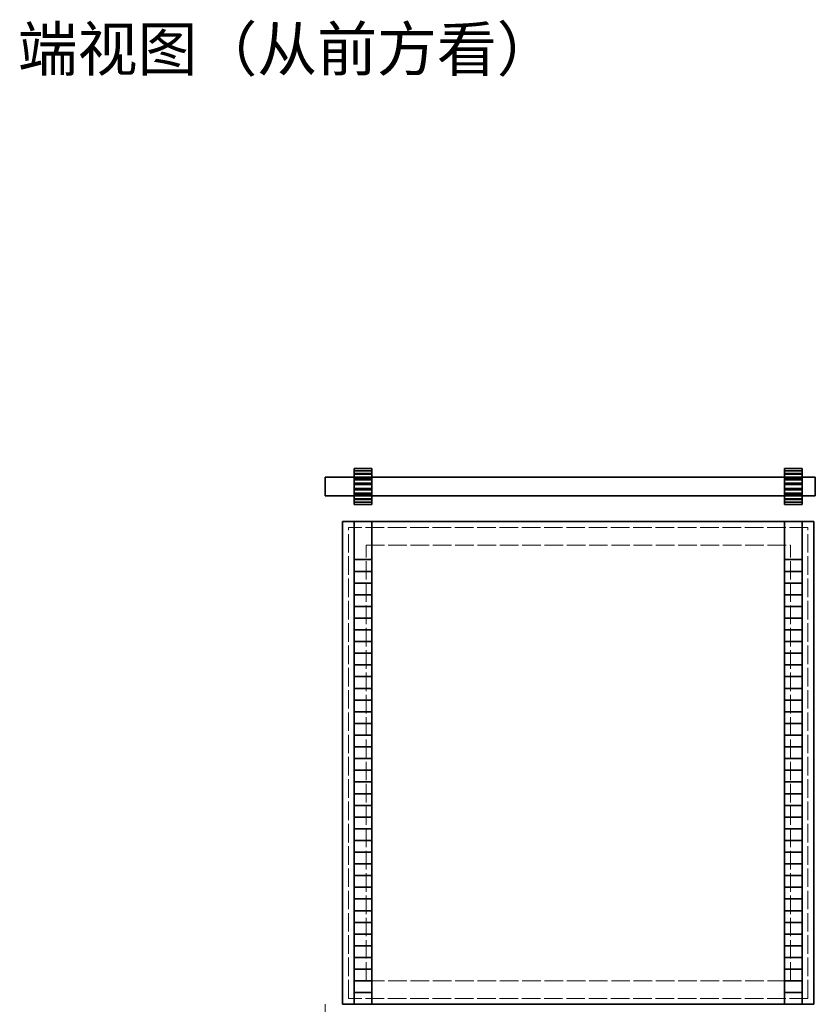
# Model space of a CAD drawing. Header units: millimetres. Extents: x 0 to 420, y 0 to 297.
# Tile 3 of 6: x 245 to 300, y 77 to 144. Entities that reach past the tile are written whole.
import ezdxf
from ezdxf.enums import TextEntityAlignment as Align

# ---------------------------------------------------------------- set-up
doc = ezdxf.new("R2010")
doc.units = ezdxf.units.MM
doc.linetypes.add('DASHED', pattern=[1.524, 1.27, -0.254])
for name, color, linetype, lineweight, true_color in [('DIM', 7, 'Continuous', 18, 0x1e5aa0), ('HIDDEN', 7, 'DASHED', 13, 0x969696), ('OUTLINE', 7, 'Continuous', 35, 0x141414), ('TEXT', 7, 'Continuous', 18, 0x141414)]:
    doc.layers.add(name, color=color, linetype=linetype, lineweight=lineweight, true_color=true_color)
doc.styles.add('ZH', font='simsun.ttc')

msp = doc.modelspace()

# ---------------------------------------------------------------- linework, layer by layer
at = {"layer": 'DIM'}
msp.add_lwpolyline([(266, 76.69), (266, 66.19)], dxfattribs=at)
at = {"layer": 'HIDDEN'}
for points in [[(269.2, 113.31), (268, 113.31)], [(268, 112.996), (268, 113.31)], [(268, 112.996), (268, 113.171)], [(269.2, 113.171), (268, 113.171)], [(268, 113.171), (268, 112.983)], [(268, 112.917), (268, 113.171)], [(268, 112.917), (268, 113.171)], [(269.2, 112.996), (269.2, 113.31)], [(269.2, 112.917), (269.2, 113.171)], [(269.2, 113.171), (269.2, 112.983)], [(269.2, 112.917), (269.2, 113.171)], [(269.2, 112.996), (269.2, 113.171)], [(298.6, 113.31), (297.4, 113.31)], [(297.4, 112.996), (297.4, 113.31)], [(297.4, 112.996), (297.4, 113.171)], [(298.6, 113.171), (297.4, 113.171)], [(297.4, 113.171), (297.4, 112.983)], [(297.4, 112.917), (297.4, 113.171)], [(297.4, 112.917), (297.4, 113.171)], [(298.6, 112.996), (298.6, 113.31)], [(298.6, 112.917), (298.6, 113.171)], [(298.6, 113.171), (298.6, 112.983)], [(298.6, 112.917), (298.6, 113.171)], [(298.6, 112.996), (298.6, 113.171)], [(266, 112.73), (266, 112.517), (266, 112.303), (266, 112.09), (266, 111.877), (266, 111.663), (266, 111.45)], [(269.2, 112.996), (268, 112.996)], [(269.2, 112.996), (268, 112.996)], [(268, 112.917), (268, 112.93), (268, 112.943), (268, 112.956), (268, 112.97), (268, 112.983), (268, 112.996)], [(268, 112.996), (268, 112.983), (268, 112.97), (268, 112.956), (268, 112.943), (268, 112.93), (268, 112.917)], [(269.2, 112.983), (268, 112.983)], [(268, 112.729), (268, 112.983)], [(269.2, 112.917), (268, 112.917)], [(269.2, 112.917), (268, 112.917)], [(269.2, 112.73), (268, 112.73)], [(268, 112.729), (268, 112.694), (268, 112.66), (268, 112.626), (268, 112.591), (268, 112.557), (268, 112.522)], [(269.2, 112.729), (268, 112.729)], [(268, 112.522), (268, 112.538), (268, 112.554), (268, 112.571), (268, 112.587), (268, 112.603), (268, 112.619)], [(268, 112.522), (268, 112.619)], [(269.2, 112.619), (268, 112.619)], [(268, 112.619), (268, 112.315)], [(268, 112.522), (268, 112.619)], [(269.2, 112.522), (268, 112.522)], [(269.2, 112.522), (268, 112.522)], [(269.2, 112.996), (269.2, 112.983), (269.2, 112.97), (269.2, 112.956), (269.2, 112.943), (269.2, 112.93), (269.2, 112.917)], [(269.2, 112.917), (269.2, 112.93), (269.2, 112.943), (269.2, 112.956), (269.2, 112.97), (269.2, 112.983), (269.2, 112.996)], [(269.2, 112.729), (269.2, 112.983)], [(269.2, 112.729), (269.2, 112.694), (269.2, 112.66), (269.2, 112.626), (269.2, 112.591), (269.2, 112.557), (269.2, 112.522)], [(269.2, 112.522), (269.2, 112.619)], [(269.2, 112.619), (269.2, 112.315)], [(269.2, 112.522), (269.2, 112.619)], [(269.2, 112.522), (269.2, 112.538), (269.2, 112.554), (269.2, 112.571), (269.2, 112.587), (269.2, 112.603), (269.2, 112.619)], [(298.6, 112.996), (297.4, 112.996)], [(298.6, 112.996), (297.4, 112.996)], [(297.4, 112.917), (297.4, 112.93), (297.4, 112.943), (297.4, 112.956), (297.4, 112.97), (297.4, 112.983), (297.4, 112.996)], [(297.4, 112.996), (297.4, 112.983), (297.4, 112.97), (297.4, 112.956), (297.4, 112.943), (297.4, 112.93), (297.4, 112.917)], [(298.6, 112.983), (297.4, 112.983)], [(297.4, 112.729), (297.4, 112.983)], [(298.6, 112.917), (297.4, 112.917)], [(298.6, 112.917), (297.4, 112.917)], [(298.6, 112.73), (297.4, 112.73)], [(297.4, 112.729), (297.4, 112.694), (297.4, 112.66), (297.4, 112.626), (297.4, 112.591), (297.4, 112.557), (297.4, 112.522)], [(298.6, 112.729), (297.4, 112.729)], [(297.4, 112.522), (297.4, 112.538), (297.4, 112.554), (297.4, 112.571), (297.4, 112.587), (297.4, 112.603), (297.4, 112.619)], [(297.4, 112.522), (297.4, 112.619)], [(298.6, 112.619), (297.4, 112.619)], [(297.4, 112.619), (297.4, 112.315)], [(297.4, 112.522), (297.4, 112.619)], [(298.6, 112.522), (297.4, 112.522)], [(298.6, 112.522), (297.4, 112.522)], [(298.6, 112.996), (298.6, 112.983), (298.6, 112.97), (298.6, 112.956), (298.6, 112.943), (298.6, 112.93), (298.6, 112.917)], [(298.6, 112.917), (298.6, 112.93), (298.6, 112.943), (298.6, 112.956), (298.6, 112.97), (298.6, 112.983), (298.6, 112.996)], [(298.6, 112.729), (298.6, 112.983)], [(298.6, 112.729), (298.6, 112.694), (298.6, 112.66), (298.6, 112.626), (298.6, 112.591), (298.6, 112.557), (298.6, 112.522)], [(298.6, 112.522), (298.6, 112.619)], [(298.6, 112.619), (298.6, 112.315)], [(298.6, 112.522), (298.6, 112.619)], [(298.6, 112.522), (298.6, 112.538), (298.6, 112.554), (298.6, 112.571), (298.6, 112.587), (298.6, 112.603), (298.6, 112.619)], [(299.5, 112.73), (299.5, 112.517), (299.5, 112.303), (299.5, 112.09), (299.5, 111.877), (299.5, 111.663), (299.5, 111.45)], [(269.2, 112.315), (268, 112.315)], [(268, 112.218), (268, 112.315)], [(268, 112.218), (268, 112.175), (268, 112.133), (268, 112.09), (268, 112.047), (268, 112.005), (268, 111.962)], [(269.2, 112.218), (268, 112.218)], [(268, 111.962), (268, 111.865)], [(269.2, 111.962), (268, 111.962)], [(269.2, 111.865), (268, 111.865)], [(268, 111.865), (268, 111.561)], [(269.2, 112.218), (269.2, 112.315)], [(269.2, 112.218), (269.2, 112.175), (269.2, 112.133), (269.2, 112.09), (269.2, 112.047), (269.2, 112.005), (269.2, 111.962)], [(269.2, 111.962), (269.2, 111.865)], [(269.2, 111.865), (269.2, 111.561)], [(298.6, 112.315), (297.4, 112.315)], [(297.4, 112.218), (297.4, 112.315)], [(297.4, 112.218), (297.4, 112.175), (297.4, 112.133), (297.4, 112.09), (297.4, 112.047), (297.4, 112.005), (297.4, 111.962)], [(298.6, 112.218), (297.4, 112.218)], [(297.4, 111.962), (297.4, 111.865)], [(298.6, 111.962), (297.4, 111.962)], [(298.6, 111.865), (297.4, 111.865)], [(297.4, 111.865), (297.4, 111.561)], [(298.6, 112.218), (298.6, 112.315)], [(298.6, 112.218), (298.6, 112.175), (298.6, 112.133), (298.6, 112.09), (298.6, 112.047), (298.6, 112.005), (298.6, 111.962)], [(298.6, 111.962), (298.6, 111.865)], [(298.6, 111.865), (298.6, 111.561)], [(268, 111.658), (268, 111.561)], [(269.2, 111.658), (268, 111.658)], [(268, 111.561), (268, 111.577), (268, 111.593), (268, 111.609), (268, 111.626), (268, 111.642), (268, 111.658)], [(268, 111.658), (268, 111.623), (268, 111.589), (268, 111.554), (268, 111.52), (268, 111.486), (268, 111.451)], [(269.2, 111.658), (268, 111.658)], [(268, 111.658), (268, 111.561)], [(269.2, 111.561), (268, 111.561)], [(268, 111.451), (268, 111.197)], [(269.2, 111.451), (268, 111.451)], [(269.2, 111.45), (268, 111.45)], [(268, 111.263), (268, 111.009)], [(269.2, 111.263), (268, 111.263)], [(268, 111.184), (268, 111.197), (268, 111.21), (268, 111.224), (268, 111.237), (268, 111.25), (268, 111.263)], [(268, 111.263), (268, 111.25), (268, 111.237), (268, 111.224), (268, 111.21), (268, 111.197), (268, 111.184)], [(269.2, 111.263), (268, 111.263)], [(268, 111.263), (268, 111.009)], [(269.2, 111.197), (268, 111.197)], [(268, 111.197), (268, 111.009)], [(269.2, 111.184), (268, 111.184)], [(268, 111.184), (268, 111.009)], [(268, 111.184), (268, 110.87)], [(269.2, 111.184), (268, 111.184)], [(269.2, 111.658), (269.2, 111.561)], [(269.2, 111.658), (269.2, 111.623), (269.2, 111.589), (269.2, 111.554), (269.2, 111.52), (269.2, 111.486), (269.2, 111.451)], [(269.2, 111.561), (269.2, 111.577), (269.2, 111.593), (269.2, 111.609), (269.2, 111.626), (269.2, 111.642), (269.2, 111.658)], [(269.2, 111.658), (269.2, 111.561)], [(269.2, 111.451), (269.2, 111.197)], [(269.2, 111.263), (269.2, 111.009)], [(269.2, 111.263), (269.2, 111.25), (269.2, 111.237), (269.2, 111.224), (269.2, 111.21), (269.2, 111.197), (269.2, 111.184)], [(269.2, 111.184), (269.2, 111.197), (269.2, 111.21), (269.2, 111.224), (269.2, 111.237), (269.2, 111.25), (269.2, 111.263)], [(269.2, 111.263), (269.2, 111.009)], [(269.2, 111.197), (269.2, 111.009)], [(269.2, 111.184), (269.2, 110.87)], [(269.2, 111.184), (269.2, 111.009)], [(297.4, 111.658), (297.4, 111.561)], [(298.6, 111.658), (297.4, 111.658)], [(297.4, 111.561), (297.4, 111.577), (297.4, 111.593), (297.4, 111.609), (297.4, 111.626), (297.4, 111.642), (297.4, 111.658)], [(297.4, 111.658), (297.4, 111.623), (297.4, 111.589), (297.4, 111.554), (297.4, 111.52), (297.4, 111.486), (297.4, 111.451)], [(298.6, 111.658), (297.4, 111.658)], [(297.4, 111.658), (297.4, 111.561)], [(298.6, 111.561), (297.4, 111.561)], [(297.4, 111.451), (297.4, 111.197)], [(298.6, 111.451), (297.4, 111.451)], [(298.6, 111.45), (297.4, 111.45)], [(297.4, 111.263), (297.4, 111.009)], [(298.6, 111.263), (297.4, 111.263)], [(297.4, 111.184), (297.4, 111.197), (297.4, 111.21), (297.4, 111.224), (297.4, 111.237), (297.4, 111.25), (297.4, 111.263)], [(297.4, 111.263), (297.4, 111.25), (297.4, 111.237), (297.4, 111.224), (297.4, 111.21), (297.4, 111.197), (297.4, 111.184)], [(298.6, 111.263), (297.4, 111.263)], [(297.4, 111.263), (297.4, 111.009)], [(298.6, 111.197), (297.4, 111.197)], [(297.4, 111.197), (297.4, 111.009)], [(298.6, 111.184), (297.4, 111.184)], [(297.4, 111.184), (297.4, 111.009)], [(297.4, 111.184), (297.4, 110.87)], [(298.6, 111.184), (297.4, 111.184)], [(298.6, 111.658), (298.6, 111.561)], [(298.6, 111.658), (298.6, 111.623), (298.6, 111.589), (298.6, 111.554), (298.6, 111.52), (298.6, 111.486), (298.6, 111.451)], [(298.6, 111.561), (298.6, 111.577), (298.6, 111.593), (298.6, 111.609), (298.6, 111.626), (298.6, 111.642), (298.6, 111.658)], [(298.6, 111.658), (298.6, 111.561)], [(298.6, 111.451), (298.6, 111.197)], [(298.6, 111.263), (298.6, 111.009)], [(298.6, 111.263), (298.6, 111.25), (298.6, 111.237), (298.6, 111.224), (298.6, 111.21), (298.6, 111.197), (298.6, 111.184)], [(298.6, 111.184), (298.6, 111.197), (298.6, 111.21), (298.6, 111.224), (298.6, 111.237), (298.6, 111.25), (298.6, 111.263)], [(298.6, 111.263), (298.6, 111.009)], [(298.6, 111.197), (298.6, 111.009)], [(298.6, 111.184), (298.6, 110.87)], [(298.6, 111.184), (298.6, 111.009)], [(269.2, 111.009), (268, 111.009)], [(269.2, 110.87), (268, 110.87)], [(298.6, 111.009), (297.4, 111.009)], [(298.6, 110.87), (297.4, 110.87)], [(299.4, 109.69), (267.2, 109.69)], [(267.2, 76.69), (267.2, 109.69)], [(299, 109.29), (267.6, 109.29)], [(267.6, 77.09), (267.6, 109.29)], [(299, 109.29), (267.6, 109.29)], [(267.6, 77.09), (267.6, 109.29)], [(269.2, 109.69), (268, 109.69)], [(268, 76.69), (268, 109.69)], [(269.2, 109.69), (268, 109.69)], [(269.2, 76.69), (269.2, 109.69)], [(298.6, 109.69), (297.4, 109.69)], [(297.4, 76.69), (297.4, 109.69)], [(298.6, 109.69), (297.4, 109.69)], [(298.6, 76.69), (298.6, 109.69)], [(299, 77.09), (299, 109.29)], [(299, 77.09), (299, 109.29)], [(299.4, 76.69), (299.4, 109.69)], [(268.8, 78.29), (268.8, 108.09)], [(268.8, 108.09), (297.8, 108.09)], [(268.8, 78.29), (268.8, 108.09)], [(268.8, 108.09), (297.8, 108.09)], [(297.8, 78.29), (297.8, 108.09)], [(297.8, 78.29), (297.8, 108.09)], [(269.2, 107.09), (268, 107.09)], [(298.6, 107.09), (297.4, 107.09)], [(269.2, 106.29), (268, 106.29)], [(298.6, 106.29), (297.4, 106.29)], [(269.2, 105.49), (268, 105.49)], [(298.6, 105.49), (297.4, 105.49)], [(269.2, 104.69), (268, 104.69)], [(298.6, 104.69), (297.4, 104.69)], [(269.2, 103.89), (268, 103.89)], [(298.6, 103.89), (297.4, 103.89)], [(269.2, 103.09), (268, 103.09)], [(298.6, 103.09), (297.4, 103.09)], [(269.2, 102.29), (268, 102.29)], [(298.6, 102.29), (297.4, 102.29)], [(269.2, 101.49), (268, 101.49)], [(298.6, 101.49), (297.4, 101.49)], [(269.2, 100.69), (268, 100.69)], [(298.6, 100.69), (297.4, 100.69)], [(269.2, 99.89), (268, 99.89)], [(298.6, 99.89), (297.4, 99.89)], [(269.2, 99.09), (268, 99.09)], [(298.6, 99.09), (297.4, 99.09)], [(269.2, 98.29), (268, 98.29)], [(298.6, 98.29), (297.4, 98.29)], [(269.2, 97.49), (268, 97.49)], [(298.6, 97.49), (297.4, 97.49)], [(269.2, 96.69), (268, 96.69)], [(298.6, 96.69), (297.4, 96.69)], [(269.2, 95.89), (268, 95.89)], [(298.6, 95.89), (297.4, 95.89)], [(269.2, 95.09), (268, 95.09)], [(298.6, 95.09), (297.4, 95.09)], [(269.2, 94.29), (268, 94.29)], [(298.6, 94.29), (297.4, 94.29)], [(269.2, 93.49), (268, 93.49)], [(298.6, 93.49), (297.4, 93.49)], [(269.2, 92.69), (268, 92.69)], [(298.6, 92.69), (297.4, 92.69)], [(269.2, 91.89), (268, 91.89)], [(298.6, 91.89), (297.4, 91.89)], [(269.2, 91.09), (268, 91.09)], [(298.6, 91.09), (297.4, 91.09)], [(269.2, 90.29), (268, 90.29)], [(298.6, 90.29), (297.4, 90.29)], [(269.2, 89.49), (268, 89.49)], [(298.6, 89.49), (297.4, 89.49)], [(269.2, 88.69), (268, 88.69)], [(298.6, 88.69), (297.4, 88.69)], [(269.2, 87.89), (268, 87.89)], [(298.6, 87.89), (297.4, 87.89)], [(269.2, 87.09), (268, 87.09)], [(298.6, 87.09), (297.4, 87.09)], [(269.2, 86.29), (268, 86.29)], [(298.6, 86.29), (297.4, 86.29)], [(269.2, 85.49), (268, 85.49)], [(298.6, 85.49), (297.4, 85.49)], [(269.2, 84.69), (268, 84.69)], [(298.6, 84.69), (297.4, 84.69)], [(269.2, 83.89), (268, 83.89)], [(298.6, 83.89), (297.4, 83.89)], [(269.2, 83.09), (268, 83.09)], [(298.6, 83.09), (297.4, 83.09)], [(269.2, 82.29), (268, 82.29)], [(298.6, 82.29), (297.4, 82.29)], [(269.2, 81.49), (268, 81.49)], [(298.6, 81.49), (297.4, 81.49)], [(269.2, 80.69), (268, 80.69)], [(298.6, 80.69), (297.4, 80.69)], [(269.2, 79.89), (268, 79.89)], [(298.6, 79.89), (297.4, 79.89)], [(269.2, 79.09), (268, 79.09)], [(298.6, 79.09), (297.4, 79.09)], [(269.2, 78.29), (268, 78.29)], [(268.8, 78.29), (297.8, 78.29)], [(268.8, 78.29), (297.8, 78.29)], [(298.6, 78.29), (297.4, 78.29)], [(269.2, 77.49), (268, 77.49)], [(298.6, 77.49), (297.4, 77.49)], [(299, 77.09), (267.6, 77.09)], [(299, 77.09), (267.6, 77.09)], [(299.4, 76.69), (267.2, 76.69)], [(269.2, 76.69), (268, 76.69)], [(269.2, 76.69), (268, 76.69)], [(298.6, 76.69), (297.4, 76.69)], [(298.6, 76.69), (297.4, 76.69)]]:
    msp.add_lwpolyline(points, dxfattribs=at)
at = {"layer": 'OUTLINE'}
for points in [[(269.2, 113.31), (268, 113.31)], [(268, 113.171), (268, 113.31)], [(268, 112.983), (268, 113.171)], [(269.2, 113.171), (268, 113.171)], [(269.2, 113.171), (269.2, 113.31)], [(269.2, 112.983), (269.2, 113.171)], [(298.6, 113.31), (297.4, 113.31)], [(297.4, 113.171), (297.4, 113.31)], [(297.4, 112.983), (297.4, 113.171)], [(298.6, 113.171), (297.4, 113.171)], [(298.6, 113.171), (298.6, 113.31)], [(298.6, 112.983), (298.6, 113.171)], [(266, 111.45), (266, 111.663), (266, 111.877), (266, 112.09), (266, 112.303), (266, 112.517), (266, 112.73)], [(268, 112.73), (266, 112.73)], [(268, 112.729), (268, 112.983)], [(269.2, 112.983), (268, 112.983)], [(268, 112.619), (268, 112.637), (268, 112.656), (268, 112.674), (268, 112.692), (268, 112.711), (268, 112.729)], [(269.2, 112.729), (268, 112.729)], [(269.2, 112.619), (268, 112.619)], [(268, 112.315), (268, 112.619)], [(269.2, 112.729), (269.2, 112.983)], [(297.4, 112.73), (269.2, 112.73)], [(269.2, 112.619), (269.2, 112.637), (269.2, 112.656), (269.2, 112.674), (269.2, 112.692), (269.2, 112.711), (269.2, 112.729)], [(269.2, 112.315), (269.2, 112.619)], [(297.4, 112.729), (297.4, 112.983)], [(298.6, 112.983), (297.4, 112.983)], [(297.4, 112.619), (297.4, 112.637), (297.4, 112.656), (297.4, 112.674), (297.4, 112.692), (297.4, 112.711), (297.4, 112.729)], [(298.6, 112.729), (297.4, 112.729)], [(298.6, 112.619), (297.4, 112.619)], [(297.4, 112.315), (297.4, 112.619)], [(298.6, 112.729), (298.6, 112.983)], [(299.5, 112.73), (298.6, 112.73)], [(298.6, 112.619), (298.6, 112.637), (298.6, 112.656), (298.6, 112.674), (298.6, 112.692), (298.6, 112.711), (298.6, 112.729)], [(298.6, 112.315), (298.6, 112.619)], [(299.5, 111.45), (299.5, 111.663), (299.5, 111.877), (299.5, 112.09), (299.5, 112.303), (299.5, 112.517), (299.5, 112.73)], [(269.2, 112.315), (268, 112.315)], [(268, 112.218), (268, 112.315)], [(269.2, 112.218), (268, 112.218)], [(268, 111.962), (268, 112.005), (268, 112.047), (268, 112.09), (268, 112.133), (268, 112.175), (268, 112.218)], [(269.2, 111.962), (268, 111.962)], [(268, 111.962), (268, 111.865)], [(269.2, 111.865), (268, 111.865)], [(268, 111.561), (268, 111.865)], [(269.2, 112.218), (269.2, 112.315)], [(269.2, 111.962), (269.2, 112.005), (269.2, 112.047), (269.2, 112.09), (269.2, 112.133), (269.2, 112.175), (269.2, 112.218)], [(269.2, 111.962), (269.2, 111.865)], [(269.2, 111.561), (269.2, 111.865)], [(298.6, 112.315), (297.4, 112.315)], [(297.4, 112.218), (297.4, 112.315)], [(298.6, 112.218), (297.4, 112.218)], [(297.4, 111.962), (297.4, 112.005), (297.4, 112.047), (297.4, 112.09), (297.4, 112.133), (297.4, 112.175), (297.4, 112.218)], [(298.6, 111.962), (297.4, 111.962)], [(297.4, 111.962), (297.4, 111.865)], [(298.6, 111.865), (297.4, 111.865)], [(297.4, 111.561), (297.4, 111.865)], [(298.6, 112.218), (298.6, 112.315)], [(298.6, 111.962), (298.6, 112.005), (298.6, 112.047), (298.6, 112.09), (298.6, 112.133), (298.6, 112.175), (298.6, 112.218)], [(298.6, 111.962), (298.6, 111.865)], [(298.6, 111.561), (298.6, 111.865)], [(268, 111.45), (266, 111.45)], [(269.2, 111.561), (268, 111.561)], [(268, 111.451), (268, 111.469), (268, 111.488), (268, 111.506), (268, 111.524), (268, 111.543), (268, 111.561)], [(269.2, 111.451), (268, 111.451)], [(268, 111.451), (268, 111.197)], [(269.2, 111.197), (268, 111.197)], [(268, 111.009), (268, 111.197)], [(269.2, 111.451), (269.2, 111.469), (269.2, 111.488), (269.2, 111.506), (269.2, 111.524), (269.2, 111.543), (269.2, 111.561)], [(269.2, 111.451), (269.2, 111.197)], [(297.4, 111.45), (269.2, 111.45)], [(269.2, 111.009), (269.2, 111.197)], [(298.6, 111.561), (297.4, 111.561)], [(297.4, 111.451), (297.4, 111.469), (297.4, 111.488), (297.4, 111.506), (297.4, 111.524), (297.4, 111.543), (297.4, 111.561)], [(298.6, 111.451), (297.4, 111.451)], [(297.4, 111.451), (297.4, 111.197)], [(298.6, 111.197), (297.4, 111.197)], [(297.4, 111.009), (297.4, 111.197)], [(298.6, 111.451), (298.6, 111.469), (298.6, 111.488), (298.6, 111.506), (298.6, 111.524), (298.6, 111.543), (298.6, 111.561)], [(298.6, 111.451), (298.6, 111.197)], [(299.5, 111.45), (298.6, 111.45)], [(298.6, 111.009), (298.6, 111.197)], [(269.2, 111.009), (268, 111.009)], [(268, 111.009), (268, 110.87)], [(269.2, 110.87), (268, 110.87)], [(269.2, 111.009), (269.2, 110.87)], [(298.6, 111.009), (297.4, 111.009)], [(297.4, 111.009), (297.4, 110.87)], [(298.6, 110.87), (297.4, 110.87)], [(298.6, 111.009), (298.6, 110.87)], [(268, 109.69), (267.2, 109.69)], [(267.2, 76.69), (267.2, 109.69)], [(268, 107.09), (268, 109.69)], [(269.2, 109.69), (268, 109.69)], [(297.4, 109.69), (269.2, 109.69)], [(269.2, 107.09), (269.2, 109.69)], [(297.4, 107.09), (297.4, 109.69)], [(298.6, 109.69), (297.4, 109.69)], [(299.4, 109.69), (298.6, 109.69)], [(298.6, 107.09), (298.6, 109.69)], [(299.4, 76.69), (299.4, 109.69)], [(268, 106.29), (268, 107.09)], [(269.2, 107.09), (268, 107.09)], [(269.2, 106.29), (269.2, 107.09)], [(297.4, 106.29), (297.4, 107.09)], [(298.6, 107.09), (297.4, 107.09)], [(298.6, 106.29), (298.6, 107.09)], [(268, 105.49), (268, 106.29)], [(269.2, 106.29), (268, 106.29)], [(269.2, 105.49), (269.2, 106.29)], [(297.4, 105.49), (297.4, 106.29)], [(298.6, 106.29), (297.4, 106.29)], [(298.6, 105.49), (298.6, 106.29)], [(268, 104.69), (268, 105.49)], [(269.2, 105.49), (268, 105.49)], [(269.2, 104.69), (269.2, 105.49)], [(297.4, 104.69), (297.4, 105.49)], [(298.6, 105.49), (297.4, 105.49)], [(298.6, 104.69), (298.6, 105.49)], [(268, 103.89), (268, 104.69)], [(269.2, 104.69), (268, 104.69)], [(269.2, 103.89), (269.2, 104.69)], [(297.4, 103.89), (297.4, 104.69)], [(298.6, 104.69), (297.4, 104.69)], [(298.6, 103.89), (298.6, 104.69)], [(268, 103.09), (268, 103.89)], [(269.2, 103.89), (268, 103.89)], [(269.2, 103.09), (269.2, 103.89)], [(297.4, 103.09), (297.4, 103.89)], [(298.6, 103.89), (297.4, 103.89)], [(298.6, 103.09), (298.6, 103.89)], [(268, 102.29), (268, 103.09)], [(269.2, 103.09), (268, 103.09)], [(269.2, 102.29), (269.2, 103.09)], [(297.4, 102.29), (297.4, 103.09)], [(298.6, 103.09), (297.4, 103.09)], [(298.6, 102.29), (298.6, 103.09)], [(268, 101.49), (268, 102.29)], [(269.2, 102.29), (268, 102.29)], [(269.2, 101.49), (269.2, 102.29)], [(297.4, 101.49), (297.4, 102.29)], [(298.6, 102.29), (297.4, 102.29)], [(298.6, 101.49), (298.6, 102.29)], [(268, 100.69), (268, 101.49)], [(269.2, 101.49), (268, 101.49)], [(269.2, 100.69), (269.2, 101.49)], [(297.4, 100.69), (297.4, 101.49)], [(298.6, 101.49), (297.4, 101.49)], [(298.6, 100.69), (298.6, 101.49)], [(268, 99.89), (268, 100.69)], [(269.2, 100.69), (268, 100.69)], [(269.2, 99.89), (269.2, 100.69)], [(297.4, 99.89), (297.4, 100.69)], [(298.6, 100.69), (297.4, 100.69)], [(298.6, 99.89), (298.6, 100.69)], [(268, 99.09), (268, 99.89)], [(269.2, 99.89), (268, 99.89)], [(269.2, 99.09), (269.2, 99.89)], [(297.4, 99.09), (297.4, 99.89)], [(298.6, 99.89), (297.4, 99.89)], [(298.6, 99.09), (298.6, 99.89)], [(268, 98.29), (268, 99.09)], [(269.2, 99.09), (268, 99.09)], [(269.2, 98.29), (269.2, 99.09)], [(297.4, 98.29), (297.4, 99.09)], [(298.6, 99.09), (297.4, 99.09)], [(298.6, 98.29), (298.6, 99.09)], [(268, 97.49), (268, 98.29)], [(269.2, 98.29), (268, 98.29)], [(269.2, 97.49), (269.2, 98.29)], [(297.4, 97.49), (297.4, 98.29)], [(298.6, 98.29), (297.4, 98.29)], [(298.6, 97.49), (298.6, 98.29)], [(268, 96.69), (268, 97.49)], [(269.2, 97.49), (268, 97.49)], [(269.2, 96.69), (269.2, 97.49)], [(297.4, 96.69), (297.4, 97.49)], [(298.6, 97.49), (297.4, 97.49)], [(298.6, 96.69), (298.6, 97.49)], [(268, 95.89), (268, 96.69)], [(269.2, 96.69), (268, 96.69)], [(269.2, 95.89), (269.2, 96.69)], [(297.4, 95.89), (297.4, 96.69)], [(298.6, 96.69), (297.4, 96.69)], [(298.6, 95.89), (298.6, 96.69)], [(268, 95.09), (268, 95.89)], [(269.2, 95.89), (268, 95.89)], [(269.2, 95.09), (269.2, 95.89)], [(297.4, 95.09), (297.4, 95.89)], [(298.6, 95.89), (297.4, 95.89)], [(298.6, 95.09), (298.6, 95.89)], [(268, 94.29), (268, 95.09)], [(269.2, 95.09), (268, 95.09)], [(269.2, 94.29), (269.2, 95.09)], [(297.4, 94.29), (297.4, 95.09)], [(298.6, 95.09), (297.4, 95.09)], [(298.6, 94.29), (298.6, 95.09)], [(268, 93.49), (268, 94.29)], [(269.2, 94.29), (268, 94.29)], [(269.2, 93.49), (269.2, 94.29)], [(297.4, 93.49), (297.4, 94.29)], [(298.6, 94.29), (297.4, 94.29)], [(298.6, 93.49), (298.6, 94.29)], [(268, 92.69), (268, 93.49)], [(269.2, 93.49), (268, 93.49)], [(269.2, 92.69), (269.2, 93.49)], [(297.4, 92.69), (297.4, 93.49)], [(298.6, 93.49), (297.4, 93.49)], [(298.6, 92.69), (298.6, 93.49)], [(268, 91.89), (268, 92.69)], [(269.2, 92.69), (268, 92.69)], [(269.2, 91.89), (269.2, 92.69)], [(297.4, 91.89), (297.4, 92.69)], [(298.6, 92.69), (297.4, 92.69)], [(298.6, 91.89), (298.6, 92.69)], [(268, 91.09), (268, 91.89)], [(269.2, 91.89), (268, 91.89)], [(269.2, 91.09), (269.2, 91.89)], [(297.4, 91.09), (297.4, 91.89)], [(298.6, 91.89), (297.4, 91.89)], [(298.6, 91.09), (298.6, 91.89)], [(268, 90.29), (268, 91.09)], [(269.2, 91.09), (268, 91.09)], [(269.2, 90.29), (269.2, 91.09)], [(297.4, 90.29), (297.4, 91.09)], [(298.6, 91.09), (297.4, 91.09)], [(298.6, 90.29), (298.6, 91.09)], [(268, 89.49), (268, 90.29)], [(269.2, 90.29), (268, 90.29)], [(269.2, 89.49), (269.2, 90.29)], [(297.4, 89.49), (297.4, 90.29)], [(298.6, 90.29), (297.4, 90.29)], [(298.6, 89.49), (298.6, 90.29)], [(268, 88.69), (268, 89.49)], [(269.2, 89.49), (268, 89.49)], [(269.2, 88.69), (269.2, 89.49)], [(297.4, 88.69), (297.4, 89.49)], [(298.6, 89.49), (297.4, 89.49)], [(298.6, 88.69), (298.6, 89.49)], [(268, 87.89), (268, 88.69)], [(269.2, 88.69), (268, 88.69)], [(269.2, 87.89), (269.2, 88.69)], [(297.4, 87.89), (297.4, 88.69)], [(298.6, 88.69), (297.4, 88.69)], [(298.6, 87.89), (298.6, 88.69)], [(268, 87.09), (268, 87.89)], [(269.2, 87.89), (268, 87.89)], [(269.2, 87.09), (269.2, 87.89)], [(297.4, 87.09), (297.4, 87.89)], [(298.6, 87.89), (297.4, 87.89)], [(298.6, 87.09), (298.6, 87.89)], [(268, 86.29), (268, 87.09)], [(269.2, 87.09), (268, 87.09)], [(269.2, 86.29), (269.2, 87.09)], [(297.4, 86.29), (297.4, 87.09)], [(298.6, 87.09), (297.4, 87.09)], [(298.6, 86.29), (298.6, 87.09)], [(268, 85.49), (268, 86.29)], [(269.2, 86.29), (268, 86.29)], [(269.2, 85.49), (269.2, 86.29)], [(297.4, 85.49), (297.4, 86.29)], [(298.6, 86.29), (297.4, 86.29)], [(298.6, 85.49), (298.6, 86.29)], [(268, 84.69), (268, 85.49)], [(269.2, 85.49), (268, 85.49)], [(269.2, 84.69), (269.2, 85.49)], [(297.4, 84.69), (297.4, 85.49)], [(298.6, 85.49), (297.4, 85.49)], [(298.6, 84.69), (298.6, 85.49)], [(268, 83.89), (268, 84.69)], [(269.2, 84.69), (268, 84.69)], [(269.2, 83.89), (269.2, 84.69)], [(297.4, 83.89), (297.4, 84.69)], [(298.6, 84.69), (297.4, 84.69)], [(298.6, 83.89), (298.6, 84.69)], [(268, 83.09), (268, 83.89)], [(269.2, 83.89), (268, 83.89)], [(269.2, 83.09), (269.2, 83.89)], [(297.4, 83.09), (297.4, 83.89)], [(298.6, 83.89), (297.4, 83.89)], [(298.6, 83.09), (298.6, 83.89)], [(268, 82.29), (268, 83.09)], [(269.2, 83.09), (268, 83.09)], [(269.2, 82.29), (269.2, 83.09)], [(297.4, 82.29), (297.4, 83.09)], [(298.6, 83.09), (297.4, 83.09)], [(298.6, 82.29), (298.6, 83.09)], [(268, 81.49), (268, 82.29)], [(269.2, 82.29), (268, 82.29)], [(269.2, 81.49), (269.2, 82.29)], [(297.4, 81.49), (297.4, 82.29)], [(298.6, 82.29), (297.4, 82.29)], [(298.6, 81.49), (298.6, 82.29)], [(268, 80.69), (268, 81.49)], [(269.2, 81.49), (268, 81.49)], [(269.2, 80.69), (269.2, 81.49)], [(297.4, 80.69), (297.4, 81.49)], [(298.6, 81.49), (297.4, 81.49)], [(298.6, 80.69), (298.6, 81.49)], [(268, 79.89), (268, 80.69)], [(269.2, 80.69), (268, 80.69)], [(269.2, 79.89), (269.2, 80.69)], [(297.4, 79.89), (297.4, 80.69)], [(298.6, 80.69), (297.4, 80.69)], [(298.6, 79.89), (298.6, 80.69)], [(268, 79.09), (268, 79.89)], [(269.2, 79.89), (268, 79.89)], [(269.2, 79.09), (269.2, 79.89)], [(297.4, 79.09), (297.4, 79.89)], [(298.6, 79.89), (297.4, 79.89)], [(298.6, 79.09), (298.6, 79.89)], [(268, 78.29), (268, 79.09)], [(269.2, 79.09), (268, 79.09)], [(269.2, 78.29), (269.2, 79.09)], [(297.4, 78.29), (297.4, 79.09)], [(298.6, 79.09), (297.4, 79.09)], [(298.6, 78.29), (298.6, 79.09)], [(268, 77.49), (268, 78.29)], [(269.2, 78.29), (268, 78.29)], [(269.2, 77.49), (269.2, 78.29)], [(297.4, 77.49), (297.4, 78.29)], [(298.6, 78.29), (297.4, 78.29)], [(298.6, 77.49), (298.6, 78.29)], [(268, 76.69), (268, 77.49)], [(269.2, 77.49), (268, 77.49)], [(269.2, 76.69), (269.2, 77.49)], [(297.4, 76.69), (297.4, 77.49)], [(298.6, 77.49), (297.4, 77.49)], [(298.6, 76.69), (298.6, 77.49)], [(268, 76.69), (267.2, 76.69)], [(269.2, 76.69), (268, 76.69)], [(297.4, 76.69), (269.2, 76.69)], [(298.6, 76.69), (297.4, 76.69)], [(299.4, 76.69), (298.6, 76.69)]]:
    msp.add_lwpolyline(points, dxfattribs=at)

# ---------------------------------------------------------------- texts
at = {"layer": 'TEXT', "style": 'ZH'}
msp.add_text('端视图（从前方看）', height=3, dxfattribs=at).set_placement((245, 142), align=Align.MIDDLE_LEFT)

doc.saveas('drawing.dxf')
